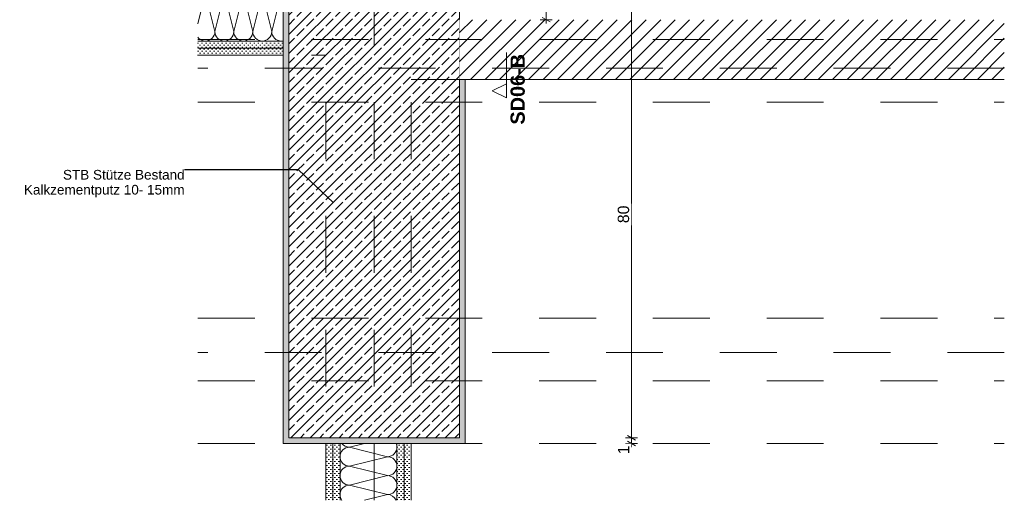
# Model space of a CAD drawing. Header units: metres. Extents: x -0.7 to 9.9, y -1.9 to 2.2.
# Tile 1 of 51: x -0.6 to 1.1, y -1.9 to -1.1. Entities that reach past the tile are written whole.
import ezdxf

# ---------------------------------------------------------------- set-up
doc = ezdxf.new("R2010")
doc.units = ezdxf.units.M
doc.header["$MEASUREMENT"] = 0
for name, pattern in [('Achse', [0.04, 0.02, -0.01, 0, -0.01]), ('Schnittlinie', [0.06, 0.03, -0.015, 0, -0.015]), ('Strichlinie doppelt', [0.109361, 0.052917, -0.021167, 0.014111, -0.021167]), ('Untersicht', [0.02, 0.015, -0.005]), ('Wipeout_Contour', [1, 0, -1])]:
    doc.linetypes.add(name, pattern=pattern)
for name, color, linetype in [('152 - Bemaßung_ Beschriftung.Ausbau', 7, 'Continuous'), ('201 - Marker.Schnitt - versteckt Grundriss u. Detail SD', 7, 'Continuous'), ('451 - Universal.Achsen Raster', 7, 'Continuous'), ('605 - Struktur.Wand Innen', 7, 'Continuous'), ('607 - Struktur.Stütze', 7, 'Continuous'), ('608 - Struktur.Träger', 7, 'Continuous'), ('650 - Abdeckung.Fußboden Aufbau', 7, 'Continuous'), ('Neubau_606 - Struktur.Wand Innen Ausbau', 7, 'Continuous'), ('Neubau_653 - Abdeckung.TB Verkofferung', 7, 'Continuous')]:
    doc.layers.add(name, color=color, linetype=linetype)
doc.styles.add('ERSTELLTER_STIL_1', font='txt')
doc.styles.add('ERSTELLTER_STIL_2', font='txt')
doc.dimstyles.new('ERSTELLTER_STIL__1', dxfattribs={"dimtxt": 0.02, "dimasz": 0.01064, "dimexe": 0.18, "dimexo": 0.0625, "dimgap": 0, "dimtad": 1, "dimzin": 0, "dimdsep": 46, "dimtxsty": 'ERSTELLTER_STIL_1', "dimblk": 'ARROWHEAD_2', "dimblk1": 'ARROWHEAD_2', "dimblk2": 'ARROWHEAD_2', "dimcen": 0.09, "dimse1": 1, "dimse2": 1, "dimclrd": 7, "dimclre": 7, "dimclrt": 7, "dimazin": 0, "dimtfac": 1, "dimtdec": 4, "dimtmove": 0, "dimatfit": 3, "dimfxl": 1, "dimtolj": 1, "dimtzin": 0, "dimarcsym": 0})
doc.dimstyles.new('ERSTELLTER_STIL__3', dxfattribs={"dimtxt": 0.18, "dimasz": 0.001824, "dimexe": 0.18, "dimexo": 0.0625, "dimgap": 0, "dimtad": 0, "dimtih": 1, "dimtoh": 1, "dimdec": 4, "dimzin": 0, "dimdsep": 46, "dimcen": 0.09, "dimadec": 0, "dimazin": 0, "dimtfac": 1, "dimtdec": 4, "dimtmove": 0, "dimatfit": 3, "dimldrblk": 'ARROWHEAD_11', "dimfxl": 1, "dimtolj": 1, "dimtzin": 0, "dimarcsym": 0})
pattern_1 = [(45, (0, 0), (-0.003535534, 0.003535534), [0, -0.005])]

# ---------------------------------------------------------------- blocks, each defined once
blk = doc.blocks.new('*X1')
at = {"layer": 'Neubau_606 - Struktur.Wand Innen Ausbau', "color": 7, "linetype": 'Continuous', "lineweight": 5}
for p, q in [((-0.3156, -1.022), (-0.3186, -1.021)), ((-0.2919, -1.021), (-0.295, -1.022)), ((-0.2886, -1.0207), (-0.2919, -1.021)), ((-0.2854, -1.021), (-0.2886, -1.0207)), ((-0.2822, -1.022), (-0.2854, -1.021)), ((-0.2585, -1.021), (-0.2617, -1.022)), ((-0.2553, -1.0207), (-0.2585, -1.021)), ((-0.252, -1.021), (-0.2553, -1.0207)), ((-0.2489, -1.022), (-0.252, -1.021)), ((-0.2252, -1.021), (-0.2283, -1.022)), ((-0.222, -1.0207), (-0.2252, -1.021)), ((-0.2187, -1.021), (-0.222, -1.0207)), ((-0.2156, -1.022), (-0.2187, -1.021)), ((-0.1919, -1.021), (-0.195, -1.022)), ((-0.1886, -1.0207), (-0.1919, -1.021)), ((-0.1854, -1.021), (-0.1886, -1.0207)), ((-0.1822, -1.022), (-0.1854, -1.021)), ((-0.3053, -1.0374), (-0.3186, -1.0907)), ((-0.3127, -1.0235), (-0.3156, -1.022)), ((-0.3102, -1.0256), (-0.3127, -1.0235)), ((-0.3081, -1.0281), (-0.3102, -1.0256)), ((-0.3066, -1.031), (-0.3081, -1.0281)), ((-0.3056, -1.0341), (-0.3066, -1.031)), ((-0.3053, -1.0374), (-0.3056, -1.0341)), ((-0.305, -1.0341), (-0.3053, -1.0374)), ((-0.3053, -1.0374), (-0.2886, -1.104)), ((-0.304, -1.031), (-0.305, -1.0341)), ((-0.3025, -1.0281), (-0.304, -1.031)), ((-0.3004, -1.0256), (-0.3025, -1.0281)), ((-0.2979, -1.0235), (-0.3004, -1.0256)), ((-0.295, -1.022), (-0.2979, -1.0235)), ((-0.2719, -1.0374), (-0.2886, -1.104)), ((-0.2794, -1.0235), (-0.2822, -1.022)), ((-0.2768, -1.0256), (-0.2794, -1.0235)), ((-0.2748, -1.0281), (-0.2768, -1.0256)), ((-0.2732, -1.031), (-0.2748, -1.0281)), ((-0.2723, -1.0341), (-0.2732, -1.031)), ((-0.2719, -1.0374), (-0.2723, -1.0341)), ((-0.2716, -1.0341), (-0.2719, -1.0374)), ((-0.2719, -1.0374), (-0.2553, -1.104)), ((-0.2707, -1.031), (-0.2716, -1.0341)), ((-0.2691, -1.0281), (-0.2707, -1.031)), ((-0.2671, -1.0256), (-0.2691, -1.0281)), ((-0.2645, -1.0235), (-0.2671, -1.0256)), ((-0.2617, -1.022), (-0.2645, -1.0235)), ((-0.2386, -1.0374), (-0.2553, -1.104)), ((-0.246, -1.0235), (-0.2489, -1.022)), ((-0.2435, -1.0256), (-0.246, -1.0235)), ((-0.2414, -1.0281), (-0.2435, -1.0256)), ((-0.2399, -1.031), (-0.2414, -1.0281)), ((-0.2389, -1.0341), (-0.2399, -1.031)), ((-0.2386, -1.0374), (-0.2389, -1.0341)), ((-0.2383, -1.0341), (-0.2386, -1.0374)), ((-0.2386, -1.0374), (-0.222, -1.104)), ((-0.2373, -1.031), (-0.2383, -1.0341)), ((-0.2358, -1.0281), (-0.2373, -1.031)), ((-0.2337, -1.0256), (-0.2358, -1.0281)), ((-0.2312, -1.0235), (-0.2337, -1.0256)), ((-0.2283, -1.022), (-0.2312, -1.0235)), ((-0.2053, -1.0374), (-0.222, -1.104)), ((-0.2127, -1.0235), (-0.2156, -1.022)), ((-0.2102, -1.0256), (-0.2127, -1.0235)), ((-0.2081, -1.0281), (-0.2102, -1.0256)), ((-0.2066, -1.031), (-0.2081, -1.0281)), ((-0.2056, -1.0341), (-0.2066, -1.031)), ((-0.2053, -1.0374), (-0.2056, -1.0341)), ((-0.205, -1.0341), (-0.2053, -1.0374)), ((-0.2053, -1.0374), (-0.1886, -1.104)), ((-0.204, -1.031), (-0.205, -1.0341)), ((-0.2025, -1.0281), (-0.204, -1.031)), ((-0.2004, -1.0256), (-0.2025, -1.0281)), ((-0.1979, -1.0235), (-0.2004, -1.0256)), ((-0.195, -1.022), (-0.1979, -1.0235)), ((-0.1719, -1.0374), (-0.1886, -1.104)), ((-0.1794, -1.0235), (-0.1822, -1.022)), ((-0.1768, -1.0256), (-0.1794, -1.0235)), ((-0.1748, -1.0281), (-0.1768, -1.0256)), ((-0.1732, -1.031), (-0.1748, -1.0281)), ((-0.1723, -1.0341), (-0.1732, -1.031)), ((-0.1719, -1.0374), (-0.1723, -1.0341)), ((-0.1716, -1.0341), (-0.1719, -1.0374)), ((-0.1719, -1.0374), (-0.1686, -1.0507)), ((-0.1707, -1.031), (-0.1716, -1.0341)), ((-0.1691, -1.0281), (-0.1707, -1.031)), ((-0.1686, -1.0275), (-0.1691, -1.0281)), ((-0.2899, -1.1104), (-0.2889, -1.1073)), ((-0.2889, -1.1073), (-0.2886, -1.104)), ((-0.2886, -1.104), (-0.2883, -1.1073)), ((-0.2883, -1.1073), (-0.2873, -1.1104)), ((-0.2566, -1.1104), (-0.2556, -1.1073)), ((-0.2556, -1.1073), (-0.2553, -1.104)), ((-0.2553, -1.104), (-0.255, -1.1073)), ((-0.255, -1.1073), (-0.254, -1.1104)), ((-0.2232, -1.1104), (-0.2223, -1.1073)), ((-0.2223, -1.1073), (-0.222, -1.104)), ((-0.222, -1.104), (-0.2216, -1.1073)), ((-0.2216, -1.1073), (-0.2207, -1.1104)), ((-0.1899, -1.1104), (-0.1889, -1.1073)), ((-0.1889, -1.1073), (-0.1886, -1.104)), ((-0.1886, -1.104), (-0.1883, -1.1073)), ((-0.1883, -1.1073), (-0.1873, -1.1104)), ((-0.3186, -1.1139), (-0.3171, -1.1158)), ((-0.3171, -1.1158), (-0.3145, -1.1179)), ((-0.3145, -1.1179), (-0.3117, -1.1194)), ((-0.3117, -1.1194), (-0.3085, -1.1204)), ((-0.3085, -1.1204), (-0.3053, -1.1207)), ((-0.3053, -1.1207), (-0.302, -1.1204)), ((-0.302, -1.1204), (-0.2989, -1.1194)), ((-0.2989, -1.1194), (-0.296, -1.1179)), ((-0.296, -1.1179), (-0.2935, -1.1158)), ((-0.2935, -1.1158), (-0.2914, -1.1133)), ((-0.2914, -1.1133), (-0.2899, -1.1104)), ((-0.2873, -1.1104), (-0.2858, -1.1133)), ((-0.2858, -1.1133), (-0.2837, -1.1158)), ((-0.2837, -1.1158), (-0.2812, -1.1179)), ((-0.2812, -1.1179), (-0.2783, -1.1194)), ((-0.2783, -1.1194), (-0.2752, -1.1204)), ((-0.2752, -1.1204), (-0.2719, -1.1207)), ((-0.2719, -1.1207), (-0.2687, -1.1204)), ((-0.2687, -1.1204), (-0.2656, -1.1194)), ((-0.2656, -1.1194), (-0.2627, -1.1179)), ((-0.2627, -1.1179), (-0.2602, -1.1158)), ((-0.2602, -1.1158), (-0.2581, -1.1133)), ((-0.2581, -1.1133), (-0.2566, -1.1104)), ((-0.254, -1.1104), (-0.2525, -1.1133)), ((-0.2525, -1.1133), (-0.2504, -1.1158)), ((-0.2504, -1.1158), (-0.2479, -1.1179)), ((-0.2479, -1.1179), (-0.245, -1.1194)), ((-0.245, -1.1194), (-0.2419, -1.1204)), ((-0.2419, -1.1204), (-0.2386, -1.1207)), ((-0.2386, -1.1207), (-0.2354, -1.1204)), ((-0.2354, -1.1204), (-0.2322, -1.1194)), ((-0.2322, -1.1194), (-0.2294, -1.1179)), ((-0.2294, -1.1179), (-0.2268, -1.1158)), ((-0.2268, -1.1158), (-0.2248, -1.1133)), ((-0.2248, -1.1133), (-0.2232, -1.1104)), ((-0.2207, -1.1104), (-0.2191, -1.1133)), ((-0.2191, -1.1133), (-0.2171, -1.1158)), ((-0.2171, -1.1158), (-0.2145, -1.1179)), ((-0.2145, -1.1179), (-0.2117, -1.1194)), ((-0.2117, -1.1194), (-0.2085, -1.1204)), ((-0.2085, -1.1204), (-0.2053, -1.1207)), ((-0.2053, -1.1207), (-0.202, -1.1204)), ((-0.202, -1.1204), (-0.1989, -1.1194)), ((-0.1989, -1.1194), (-0.196, -1.1179)), ((-0.196, -1.1179), (-0.1935, -1.1158)), ((-0.1935, -1.1158), (-0.1914, -1.1133)), ((-0.1914, -1.1133), (-0.1899, -1.1104)), ((-0.1873, -1.1104), (-0.1858, -1.1133)), ((-0.1858, -1.1133), (-0.1837, -1.1158)), ((-0.1837, -1.1158), (-0.1812, -1.1179)), ((-0.1812, -1.1179), (-0.1783, -1.1194)), ((-0.1783, -1.1194), (-0.1752, -1.1204)), ((-0.1752, -1.1204), (-0.1719, -1.1207)), ((-0.1719, -1.1207), (-0.1687, -1.1204)), ((-0.1687, -1.1204), (-0.1686, -1.1204))]:
    blk.add_line(p, q, dxfattribs=at)
blk = doc.blocks.new('*X2')
at = {"layer": 'Neubau_606 - Struktur.Wand Innen Ausbau', "color": 7, "linetype": 'Continuous', "lineweight": 5}
for p, q in [((-0.0254, -1.8282), (-0.052, -1.8348)), ((0.0147, -1.8515), (-0.052, -1.8348)), ((0.0147, -1.8515), (-0.052, -1.8682)), ((0.0147, -1.8848), (-0.052, -1.8682)), ((0.0147, -1.8848), (-0.052, -1.9015)), ((0.0147, -1.9182), (-0.052, -1.9015)), ((0.0147, -1.9182), (-0.0254, -1.9282))]:
    blk.add_line(p, q, dxfattribs=at)
for centre, start, end in [((-0.052, -1.8182), 216.9461, 270), ((0.0147, -1.8348), 0, 23.5117), ((-0.052, -1.8515), 90, 180), ((-0.052, -1.8515), 180, 270), ((0.0147, -1.8348), 270, 0), ((0.0147, -1.8682), 0, 90), ((-0.052, -1.8848), 90, 180), ((0.0147, -1.8682), 270, 0), ((-0.052, -1.8848), 180, 270), ((0.0147, -1.9015), 0, 90), ((-0.052, -1.9182), 90, 180), ((0.0147, -1.9015), 270, 0), ((-0.052, -1.9182), 180, 216.9464), ((0.0147, -1.9348), 23.5115, 90)]:
    blk.add_arc(centre, 0.0167, start, end, dxfattribs=at)
blk = doc.blocks.new('*D4')
at = {"layer": '152 - Bemaßung_ Beschriftung.Ausbau', "color": 7, "linetype": 'Continuous', "lineweight": 5}
for p, q in [((0.4368, -1.8142), (0.4508, -1.8222)), ((0.4543, -1.8182), (0.4333, -1.8182)), ((0.4543, -1.8282), (0.4333, -1.8282)), ((0.4368, -1.8242), (0.4508, -1.8322)), ((0.4438, -1.8282), (0.4438, -1.8182)), ((0.4438, -1.835), (0.4438, -1.8282))]:
    blk.add_line(p, q, dxfattribs=at)
at = {"color": 254, "linetype": 'Wipeout_Contour', "lineweight": 0, "ltscale": 7.83673}
blk.add_wipeout([(0.4436, -1.8512), (0.4436, -1.8285), (0.4161, -1.8285), (0.4161, -1.8512)], dxfattribs=at).dxf.layer = '152 - Bemaßung_ Beschriftung.Ausbau'
at = {"layer": '152 - Bemaßung_ Beschriftung.Ausbau', "color": 7, "lineweight": 5, "insert": (0.4398, -1.8474), "char_height": 0.02, "attachment_point": 7, "rotation": 90, "style": 'ERSTELLTER_STIL_1'}
blk.add_mtext('\\A1;{\\pql;\\fArial|b0|i0|c0|p38;1}', dxfattribs=at)
blk = doc.blocks.new('ARROWHEAD_2')
at = {"color": 0, "linetype": 'Continuous', "lineweight": 0}
for p, q in [((0, 0), (-1, 0)), ((-0.38, -0.66), (0.38, 0.66))]:
    blk.add_line(p, q, dxfattribs=at)
blk = doc.blocks.new('*D6')
at = {"layer": '152 - Bemaßung_ Beschriftung.Ausbau', "color": 7, "linetype": 'Continuous', "lineweight": 5}
for p, q in [((0.4543, -1.0182), (0.4333, -1.0182)), ((0.4368, -1.0142), (0.4508, -1.0222)), ((0.4438, -1.8182), (0.4438, -1.0182)), ((0.4368, -1.8142), (0.4508, -1.8222)), ((0.4543, -1.8182), (0.4333, -1.8182))]:
    blk.add_line(p, q, dxfattribs=at)
at = {"color": 254, "linetype": 'Wipeout_Contour', "lineweight": 0, "ltscale": 4.937644}
blk.add_wipeout([(0.4436, -1.0412), (0.4436, -1.0185), (0.4161, -1.0185), (0.4161, -1.0412)], dxfattribs=at).dxf.layer = '152 - Bemaßung_ Beschriftung.Ausbau'
at = {"color": 254, "linetype": 'Wipeout_Contour', "lineweight": 0, "ltscale": 6.317139}
blk.add_wipeout([(0.4436, -1.4447), (0.4436, -1.4069), (0.4161, -1.4069), (0.4161, -1.4447)], dxfattribs=at).dxf.layer = '152 - Bemaßung_ Beschriftung.Ausbau'
at = {"layer": '152 - Bemaßung_ Beschriftung.Ausbau', "color": 7, "lineweight": 5, "char_height": 0.02, "attachment_point": 7, "rotation": 90, "style": 'ERSTELLTER_STIL_1'}
for s, insert in [('\\A1;{\\pql;\\fArial|b0|i0|c0|p38;1}', (0.4398, -1.0374)), ('\\A1;{\\pql;\\fArial|b0|i0|c0|p38;80}', (0.4398, -1.441))]:
    blk.add_mtext(s, dxfattribs=dict(at, insert=insert))
blk = doc.blocks.new('*D18')
at = {"layer": '152 - Bemaßung_ Beschriftung.Ausbau', "color": 7, "linetype": 'Continuous', "lineweight": 5}
for p, q in [((0.3043, -1.0082), (0.2833, -1.0082)), ((0.2868, -1.0042), (0.3008, -1.0122)), ((0.2938, -1.0832), (0.2938, -1.0082)), ((0.3043, -1.0832), (0.2833, -1.0832)), ((0.2868, -1.0791), (0.3008, -1.0872)), ((0.2938, -1.09), (0.2938, -1.0832))]:
    blk.add_line(p, q, dxfattribs=at)
at = {"layer": '152 - Bemaßung_ Beschriftung.Ausbau', "color": 7, "lineweight": 5, "insert": (0.2901, -1.0583), "char_height": 0.02, "attachment_point": 7, "rotation": 90, "style": 'ERSTELLTER_STIL_1'}
blk.add_mtext('\\A1;{\\pql;\\fArial|b0|i0|c0|p38;7\\fArial|b0|i0|c0|p38;\\A1{\\H.66x;\\S5^  ;}}', dxfattribs=at)
blk = doc.blocks.new('ARROWHEAD_11')
at = {"color": 0, "linetype": 'Continuous', "lineweight": 0}
blk.add_line((0, 0), (-1, 0), dxfattribs=at)
at = {"color": 0, "linetype": 'Continuous', "lineweight": 0, "const_width": 0.25, "flags": 128}
blk.add_lwpolyline([(-0.125, 0, 1), (0.125, 0, 1)], format="xyb", close=True, dxfattribs=at)

msp = doc.modelspace()

# ---------------------------------------------------------------- hatches: boundary and pattern name
at = {"layer": '607 - Struktur.Stütze', "linetype": 'Continuous', "lineweight": 5}
h = msp.add_hatch(dxfattribs=at)
h.set_pattern_fill('Gips_0001', style=0, pattern_type=2)
h.set_pattern_definition(pattern_1)
h.paths.add_polyline_path([(-0.1686, -1.0082), (-0.1686, -1.8282), (0.1514, -1.8282), (0.1514, -1.1882), (0.1414, -1.1882), (0.1414, -1.8182), (-0.1586, -1.8182), (-0.1586, -1.0182), (-0.0411, -1.0182), (-0.0411, -1.0082)])
h = msp.add_hatch(dxfattribs=at)
h.set_pattern_fill('Beton__Stahlbeton_0001', style=0, pattern_type=2)
h.set_pattern_definition([(45, (0, 0), (-0.01697056, 0.01697056), []), (45, (-0.008485, 0.008485), (-0.01697056, 0.01697056), [0.018, -0.006])])
h.paths.add_polyline_path([(-0.1586, -1.8182), (0.1414, -1.8182), (0.1414, -1.0182), (-0.1586, -1.0182)])
at = {"layer": 'Neubau_606 - Struktur.Wand Innen Ausbau', "linetype": 'Continuous', "lineweight": 5}
h = msp.add_hatch(dxfattribs=at)
h.set_pattern_fill('Gips_0001', style=0, pattern_type=2)
h.set_pattern_definition(pattern_1)
h.paths.add_polyline_path([(-0.1686, -1.1207), (-0.3186, -1.1207), (-0.3186, -1.1332), (-0.1686, -1.1332)])
h = msp.add_hatch(dxfattribs=at)
h.set_pattern_fill('Gips_0001', style=0, pattern_type=2)
h.set_pattern_definition(pattern_1)
h.paths.add_polyline_path([(-0.1686, -1.1332), (-0.3186, -1.1332), (-0.3186, -1.1457), (-0.1686, -1.1457)])
h = msp.add_hatch(dxfattribs=at)
h.set_pattern_fill('Gips_0001', style=0, pattern_type=2)
h.set_pattern_definition(pattern_1)
h.paths.add_polyline_path([(-0.0936, -1.8282), (-0.0936, -1.9282), (-0.0811, -1.9282), (-0.0811, -1.8282)])
h = msp.add_hatch(dxfattribs=at)
h.set_pattern_fill('Gips_0001', style=0, pattern_type=2)
h.set_pattern_definition(pattern_1)
h.paths.add_polyline_path([(-0.0811, -1.8282), (-0.0811, -1.9282), (-0.0686, -1.9282), (-0.0686, -1.8282)])
h = msp.add_hatch(dxfattribs=at)
h.set_pattern_fill('Gips_0001', style=0, pattern_type=2)
h.set_pattern_definition(pattern_1)
h.paths.add_polyline_path([(0.0314, -1.8282), (0.0314, -1.9282), (0.0439, -1.9282), (0.0439, -1.8282)])
h = msp.add_hatch(dxfattribs=at)
h.set_pattern_fill('Gips_0001', style=0, pattern_type=2)
h.set_pattern_definition(pattern_1)
h.paths.add_polyline_path([(0.0439, -1.8282), (0.0439, -1.9282), (0.0564, -1.9282), (0.0564, -1.8282)])

# ---------------------------------------------------------------- linework, layer by layer
at = {"layer": '451 - Universal.Achsen Raster', "color": 160, "linetype": 'Strichlinie doppelt', "lineweight": 9, "true_color": 0x3232ff}
msp.add_line((-0.0086, -1.9282), (-0.0086, 1.5918), dxfattribs=at)
at = {"layer": '607 - Struktur.Stütze', "color": 7, "linetype": 'Continuous', "lineweight": 5}
msp.add_lwpolyline([(-0.0466, -1.0082), (-0.1686, -1.0082), (-0.1686, -1.8282), (0.1514, -1.8282), (0.1514, -1.1882)], dxfattribs=at)
at = {"layer": '607 - Struktur.Stütze', "color": 7, "linetype": 'Continuous', "lineweight": 13}
msp.add_lwpolyline([(-0.1586, -1.8182), (0.1414, -1.8182), (0.1414, -1.0182), (-0.1586, -1.0182)], close=True, dxfattribs=at)
at = {"layer": '608 - Struktur.Träger', "color": 7, "linetype": 'Untersicht', "lineweight": 13}
for p, q in [((-0.3186, -1.2282), (1.0991, -1.2282)), ((-0.3186, -1.6082), (1.0991, -1.6082)), ((-0.3186, -1.8282), (1.0991, -1.8282))]:
    msp.add_line(p, q, dxfattribs=at)
at = {"layer": '608 - Struktur.Träger', "color": 7, "linetype": 'Achse', "lineweight": 9}
msp.add_line((-0.3186, -1.7182), (1.0991, -1.7182), dxfattribs=at)
at = {"layer": '650 - Abdeckung.Fußboden Aufbau', "color": 7, "linetype": 'Continuous', "lineweight": 13}
for points in [[(-0.0936, -1.9282), (-0.0936, -1.8282), (-0.1686, -1.8282), (-0.1686, -1.1457), (-0.3186, -1.1457)], [(1.0991, -1.1882), (0.1514, -1.1882), (0.1514, -1.8282), (0.0564, -1.8282), (0.0564, -1.9282)]]:
    msp.add_lwpolyline(points, dxfattribs=at)
at = {"layer": 'Neubau_606 - Struktur.Wand Innen Ausbau', "color": 1, "linetype": 'Continuous', "lineweight": 13}
for p, q in [((-0.1686, -1.1207), (-0.3186, -1.1207)), ((-0.0686, -1.9282), (-0.0686, -1.8282)), ((0.0314, -1.9282), (0.0314, -1.8282))]:
    msp.add_line(p, q, dxfattribs=at)
at = {"layer": 'Neubau_606 - Struktur.Wand Innen Ausbau', "color": 1, "linetype": 'Continuous', "lineweight": 9}
for p, q in [((-0.1686, -1.1332), (-0.3186, -1.1332)), ((-0.0811, -1.9282), (-0.0811, -1.8282)), ((0.0439, -1.9282), (0.0439, -1.8282))]:
    msp.add_line(p, q, dxfattribs=at)
at = {"layer": 'Neubau_606 - Struktur.Wand Innen Ausbau', "color": 1, "linetype": 'Continuous', "lineweight": 13}
for points in [[(-0.3186, -1.1457), (-0.1686, -1.1457)], [(-0.0936, -1.8282), (-0.0936, -1.9282)], [(0.0564, -1.9282), (0.0564, -1.8282)]]:
    msp.add_lwpolyline(points, dxfattribs=at)
at = {"layer": 'Neubau_653 - Abdeckung.TB Verkofferung', "color": 1, "linetype": 'Untersicht', "lineweight": 9}
for p, q in [((-0.3186, -1.1457), (-0.0936, -1.1457)), ((-0.0936, -1.9282), (-0.0936, -1.1457)), ((0.0564, -1.1882), (1.0991, -1.1882)), ((0.0564, -1.9282), (0.0564, -1.1882))]:
    msp.add_line(p, q, dxfattribs=at)

# ---------------------------------------------------------------- block references
at = {"layer": 'Neubau_606 - Struktur.Wand Innen Ausbau', "color": 7, "linetype": 'Continuous', "lineweight": 5}
for name in ['*X1', '*X2']:
    msp.add_blockref(name, (0, 0), dxfattribs=at)

# ---------------------------------------------------------------- texts
at = {"layer": '152 - Bemaßung_ Beschriftung.Ausbau', "color": 7, "linetype": 'Continuous', "lineweight": 9, "insert": (-0.3418, -1.3473), "char_height": 0.017, "attachment_point": 3, "line_spacing_factor": 0.9285, "style": 'ERSTELLTER_STIL_1'}
msp.add_mtext('\\A1;{\\pqr;\\fArial|b0|i0|c0|p38;STB \\fArial|b0|i0|c0|p38;Stütze\\fArial|b0|i0|c0|p38; Bestand\\P\\pqr;\\fArial|b0|i0|c0|p38;Kalkzementputz 10- 15mm}', dxfattribs=at)

# ---------------------------------------------------------------- leaders
at = {"layer": '152 - Bemaßung_ Beschriftung.Ausbau', "color": 7, "linetype": 'Continuous', "lineweight": 9, "annotation_type": 0, "has_hookline": 1, "hookline_direction": 1, "text_width": 0.279}
msp.add_leader([(-0.0805, -1.4045), (-0.1416, -1.3473), (-0.3418, -1.3473)], dimstyle='ERSTELLTER_STIL__3', dxfattribs=at)

# ---------------------------------------------------------------- next in the draw order: dimensions: what is measured, and where the dimension line sits
at = {"layer": '152 - Bemaßung_ Beschriftung.Ausbau', "color": 7, "linetype": 'Continuous', "lineweight": 5}
dim = msp.add_linear_dim(base=(0.4438, -1.8182), p1=(0.1514, -1.8282), p2=(0.1414, -1.8182), angle=90, dimstyle='ERSTELLTER_STIL__1', dxfattribs=at)
dim.commit()
dim.dimension.update_dxf_attribs({"geometry": '*D4', "text_midpoint": (0.4298, -1.8398), "dimtype": 160, "text_rotation": 90})

# ---------------------------------------------------------------- next in the draw order: wipeouts: each hides what was drawn before it
at = {"color": 254, "linetype": 'Wipeout_Contour', "lineweight": 0, "ltscale": 6.048501}
msp.add_wipeout([(0.1414, -1.0832), (0.1414, -1.1882), (1.0991, -1.1882), (1.0991, -1.0832)], dxfattribs=at).dxf.layer = '605 - Struktur.Wand Innen'

# ---------------------------------------------------------------- next in the draw order: hatches: boundary and pattern name
at = {"layer": '605 - Struktur.Wand Innen', "linetype": 'Continuous', "lineweight": 5}
h = msp.add_hatch(dxfattribs=at)
h.set_pattern_fill('MW_Ziegel_0001', style=0, pattern_type=2)
h.set_pattern_definition([(45, (0, 0), (-0.01272792, 0.01272792), [])])
h.paths.add_polyline_path([(0.1414, -1.0832), (0.1414, -1.1882), (1.0991, -1.1882), (1.0991, -1.0832)])

# ---------------------------------------------------------------- next in the draw order: linework, layer by layer
at = {"layer": '605 - Struktur.Wand Innen', "color": 7, "linetype": 'Continuous', "lineweight": 18}
msp.add_lwpolyline([(0.1414, -1.1882), (1.0991, -1.1882)], dxfattribs=at)
at = {"layer": '608 - Struktur.Träger', "color": 7, "linetype": 'Achse', "lineweight": 9}
msp.add_line((-0.3186, -1.1182), (1.0991, -1.1182), dxfattribs=at)

# ---------------------------------------------------------------- next in the draw order: dimensions: what is measured, and where the dimension line sits
at = {"layer": '152 - Bemaßung_ Beschriftung.Ausbau', "color": 7, "linetype": 'Continuous', "lineweight": 5}
dim = msp.add_linear_dim(base=(0.4438, -1.0182), p1=(0.1414, -1.8182), p2=(0.1414, -1.0182), angle=90, dimstyle='ERSTELLTER_STIL__1', dxfattribs=at)
dim.commit()
dim.dimension.update_dxf_attribs({"geometry": '*D6', "text_midpoint": (0.4298, -1.4257), "dimtype": 160, "text_rotation": 90})

# ---------------------------------------------------------------- next in the draw order: linework, layer by layer
at = {"layer": '201 - Marker.Schnitt - versteckt Grundriss u. Detail SD', "color": 7, "linetype": 'Schnittlinie', "lineweight": 13}
msp.add_line((0.2239, 1.2593), (0.2239, -1.1957), dxfattribs=at)
at = {"layer": '451 - Universal.Achsen Raster', "color": 160, "linetype": 'Strichlinie doppelt', "lineweight": 9, "true_color": 0x3232ff}
for p, q in [((1.0991, -1.1682), (-0.3186, -1.1682)), ((1.0991, -1.6682), (-0.3186, -1.6682))]:
    msp.add_line(p, q, dxfattribs=at)

# ---------------------------------------------------------------- next in the draw order: dimensions: what is measured, and where the dimension line sits
at = {"layer": '152 - Bemaßung_ Beschriftung.Ausbau', "color": 7, "linetype": 'Continuous', "lineweight": 5}
dim = msp.add_linear_dim(base=(0.29384, -1.0082), p1=(0.14137, -1.08318), p2=(0.15137, -1.0082), angle=90, dimstyle='ERSTELLTER_STIL__1', dxfattribs=at)
dim.commit()
dim.dimension.update_dxf_attribs({"geometry": '*D18', "text_midpoint": (0.27984, -1.02365), "dimtype": 160, "text_rotation": 90})

# ---------------------------------------------------------------- next in the draw order: wipeouts: each hides what was drawn before it
at = {"color": 254, "linetype": 'Wipeout_Contour', "lineweight": 0, "ltscale": 3.904061}
msp.add_wipeout([(0.2239, -1.2207), (0.2239, -1.1957), (0.1989, -1.2082)], dxfattribs=at).dxf.layer = '201 - Marker.Schnitt - versteckt Grundriss u. Detail SD'

# ---------------------------------------------------------------- next in the draw order: linework, layer by layer
at = {"layer": '201 - Marker.Schnitt - versteckt Grundriss u. Detail SD', "color": 7, "linetype": 'Continuous', "lineweight": 13, "flags": 128}
msp.add_lwpolyline([(0.2239, -1.2207), (0.2239, -1.1957), (0.1989, -1.2082)], close=True, dxfattribs=at)

# ---------------------------------------------------------------- next in the draw order: texts
at = {"layer": '201 - Marker.Schnitt - versteckt Grundriss u. Detail SD', "color": 7, "lineweight": 13, "insert": (0.2565, -1.1434), "char_height": 0.025, "attachment_point": 9, "rotation": 90, "style": 'ERSTELLTER_STIL_2'}
msp.add_mtext('\\A1;{\\pqr;\\pt0;\\fArial|b1|i0|c0|p38;SD06-B}', dxfattribs=at)

doc.saveas('drawing.dxf')
